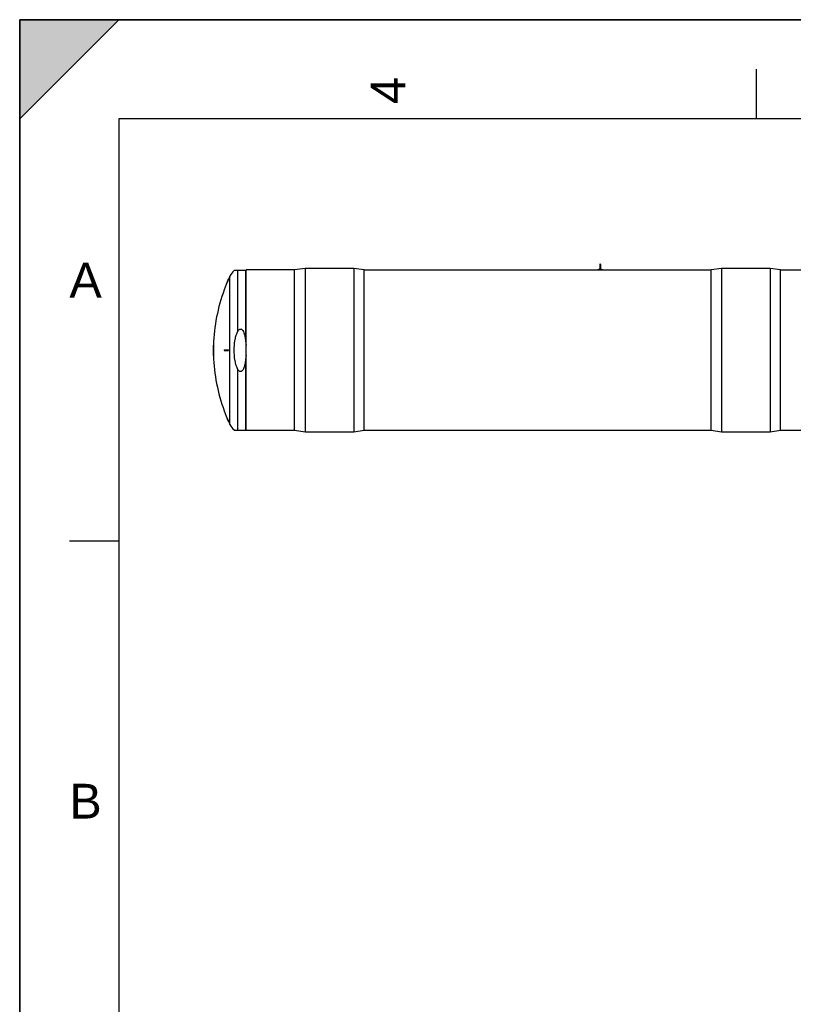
# Model space of a CAD drawing. Header units: millimetres. Extents: x 0 to 297, y 0 to 210.
# Tile 2 of 18: x 0 to 78, y 111 to 210. Entities that reach past the tile are written whole.
import ezdxf

# ---------------------------------------------------------------- set-up
doc = ezdxf.new("R2010")
doc.units = ezdxf.units.MM
doc.header["$LTSCALE"] = 16.335
doc.layers.get('0').update_dxf_attribs({"linetype": 'CONTINUOUS'})
doc.layers.add('AXES_REF', color=7, linetype='CONTINUOUS')
doc.layers.add('SURFACES', color=7, linetype='CONTINUOUS')
doc.styles.add('TEXTSTYLE_2', font='arial.ttf')

# ---------------------------------------------------------------- blocks, each defined once
blk = doc.blocks.new('MARGEA4_BL0', base_point=(148.514, 105.014))
at = {"color": 7, "linetype": 'Continuous'}
for p, q in [((297.014, 210.014), (0.014, 210.014)), ((0.014, 0.014), (0.014, 210.014)), ((0.014, 200.014), (10.014, 210.014)), ((10.014, 210.014), (0.014, 210.014)), ((0.014, 210.014), (0.014, 200.014)), ((0.014, 0.014), (0.014, 210.014)), ((0.014, 210.014), (0.014, 0.014)), ((0.014, 200.014), (10.014, 210.014)), ((74.264, 205.014), (74.264, 200.014)), ((287.014, 200.014), (10.014, 200.014)), ((10.014, 200.014), (10.014, 10.014)), ((5.014, 157.514), (10.014, 157.514))]:
    blk.add_line(p, q, dxfattribs=at)
blk.add_solid([(0.014, 200.014), (10.014, 210.014), (0.014, 210.014)], dxfattribs=at)
at = {"color": 5, "linetype": 'Continuous', "style": 'TEXTSTYLE_2', "oblique": 0.00002}
blk.add_text('4', height=3.5, rotation=90, dxfattribs=at).set_placement((38.889, 201.514))
for s, p in [('A', (5.014, 182.014)), ('B', (5.014, 129.514))]:
    blk.add_text(s, height=3.5, dxfattribs=at).set_placement(p)

msp = doc.modelspace()

# ---------------------------------------------------------------- linework, layer by layer
at = {"color": 7, "linetype": 'Continuous'}
for p, q in [((0, 0), (0, 210)), ((0, 210), (297, 210)), ((22.795, 184.732), (21.632, 184.732)), ((22.827, 168.601), (22.827, 184.799)), ((27.727, 184.799), (22.827, 184.799)), ((34.727, 184.799), (69.727, 184.799)), ((58.287, 184.799), (58.287, 184.827)), ((58.287, 184.827), (58.766, 184.827)), ((58.483, 185.349), (58.483, 184.872)), ((58.57, 185.35), (58.57, 184.872)), ((58.766, 184.799), (58.766, 184.827)), ((76.727, 184.799), (106.02, 184.799)), ((21.031, 183.857), (21.054, 183.857)), ((20.605, 182.807), (20.627, 182.807)), ((19.514, 176.735), (19.543, 176.735)), ((19.514, 176.665), (19.543, 176.665)), ((19.522, 177.225), (19.543, 177.225)), ((20.605, 176.735), (21.054, 176.735)), ((20.605, 176.665), (21.054, 176.665)), ((19.522, 176.175), (19.543, 176.175)), ((20.605, 170.592), (20.627, 170.592)), ((21.031, 169.542), (21.054, 169.542)), ((21.632, 168.667), (22.795, 168.667)), ((27.727, 168.601), (22.827, 168.601)), ((69.727, 168.601), (34.727, 168.601)), ((115.227, 168.601), (76.727, 168.601))]:
    msp.add_line(p, q, dxfattribs=at)
at = {"color": 9, "linetype": 'Continuous'}
for p, q in [((21.973, 184.732), (21.973, 178.572)), ((22.795, 177.543), (22.795, 184.732)), ((22.795, 168.667), (22.795, 175.856)), ((21.973, 174.827), (21.973, 168.667))]:
    msp.add_line(p, q, dxfattribs=at)
at = {"color": 7, "linetype": 'Continuous'}
for centre, radius, start, end in [((58.527, 184.725), 0.175, 104.48095, 144.54956), ((58.527, 185.35), 0.0437, 0, 180), ((58.527, 184.725), 0.175, 35.45044, 75.51905), ((37.156, 176.7), 17.642, 156.06512, 159.746), ((37.156, 176.7), 17.621, 156.03481, 159.72081), ((37.156, 176.7), 17.642, 178.29475, 179.88633), ((37.156, 176.7), 17.642, 180.11367, 181.70525), ((37.156, 176.7), 17.635, 179.88628, 180.11372), ((37.156, 176.7), 17.621, 178.29272, 179.8862), ((37.156, 176.7), 17.621, 180.1138, 181.70728), ((37.156, 176.7), 17.614, 179.88615, 180.11385), ((37.156, 176.7), 16.552, 179.87884, 180.12116), ((37.156, 176.7), 16.125, 179.87564, 180.12436), ((37.156, 176.7), 16.102, 179.87546, 180.12454), ((37.156, 176.7), 17.642, 200.254, 203.93488), ((37.156, 176.7), 17.621, 200.27919, 203.96519)]:
    msp.add_arc(centre, radius, start, end, dxfattribs=at)
for points, knots in [([(58.527, 184.843), (58.515, 184.843), (58.496, 184.847), (58.483, 184.864), (58.483, 184.872)], [0, 0, 0, 0, 0.606644, 1, 1, 1, 1]), ([(58.57, 184.872), (58.57, 184.864), (58.558, 184.847), (58.538, 184.843), (58.527, 184.843)], [0, 0, 0, 0, 0.393218, 1, 1, 1, 1]), ([(21.973, 178.572), (21.99, 178.608), (22.028, 178.678), (22.102, 178.772), (22.2, 178.844), (22.326, 178.849), (22.429, 178.781), (22.529, 178.658), (22.614, 178.477), (22.684, 178.249), (22.751, 177.938), (22.781, 177.701), (22.795, 177.543)], [0, 0, 0, 0, 0.062628, 0.125181, 0.187413, 0.249038, 0.3112, 0.373738, 0.49882, 0.624093, 0.749406, 1, 1, 1, 1]), ([(21.632, 176.7), (21.632, 177.019), (21.665, 177.5), (21.796, 178.125), (21.903, 178.429), (21.973, 178.572)], [0, 0, 0, 0, 0.499966, 0.750074, 1, 1, 1, 1]), ([(21.973, 174.827), (21.903, 174.971), (21.796, 175.274), (21.665, 175.9), (21.632, 176.38), (21.632, 176.7)], [0, 0, 0, 0, 0.249926, 0.500034, 1, 1, 1, 1]), ([(22.795, 175.856), (22.781, 175.698), (22.751, 175.461), (22.684, 175.15), (22.614, 174.923), (22.529, 174.741), (22.429, 174.618), (22.326, 174.55), (22.2, 174.555), (22.102, 174.628), (22.028, 174.722), (21.99, 174.791), (21.973, 174.827)], [0, 0, 0, 0, 0.250594, 0.375907, 0.50118, 0.626262, 0.6888, 0.750962, 0.812587, 0.874819, 0.937372, 1, 1, 1, 1])]:
    msp.add_open_spline(points, degree=3, knots=knots, dxfattribs=at)
for points in [[(22.795, 177.543), (22.805, 177.439), (22.816, 177.334), (22.827, 177.23)], [(22.827, 176.169), (22.816, 176.065), (22.805, 175.96), (22.795, 175.856)]]:
    msp.add_open_spline(points, degree=3, dxfattribs=at)
at = {"layer": 'AXES_REF', "color": 7, "linetype": 'Continuous'}
for p, q in [((28.777, 184.946), (27.727, 184.799)), ((27.727, 168.601), (27.727, 184.799)), ((28.777, 184.946), (28.777, 168.454)), ((33.677, 184.946), (28.777, 184.946)), ((33.677, 184.946), (33.677, 168.454)), ((34.727, 184.799), (33.677, 184.946)), ((34.727, 168.601), (34.727, 184.799)), ((70.777, 184.946), (69.727, 184.799)), ((69.727, 168.601), (69.727, 184.799)), ((70.777, 184.946), (70.777, 168.454)), ((75.677, 184.946), (70.777, 184.946)), ((75.677, 184.946), (75.677, 168.454)), ((76.727, 184.799), (75.677, 184.946)), ((76.727, 168.601), (76.727, 184.799)), ((28.777, 168.454), (27.727, 168.601)), ((33.677, 168.454), (28.777, 168.454)), ((34.727, 168.601), (33.677, 168.454)), ((70.777, 168.454), (69.727, 168.601)), ((75.677, 168.454), (70.777, 168.454)), ((76.727, 168.601), (75.677, 168.454))]:
    msp.add_line(p, q, dxfattribs=at)
at = {"layer": 'AXES_REF', "color": 9, "linetype": 'Continuous'}
msp.add_line((21.198, 169.227), (21.198, 184.172), dxfattribs=at)
at = {"layer": 'AXES_REF', "color": 7, "linetype": 'Continuous'}
for centre, radius, start, end in [((22.656, 183.49), 1.61, 129.48968, 154.90811), ((37.156, 176.7), 17.621, 154.90811, 156.03486), ((37.156, 176.7), 17.621, 159.72085, 178.29272), ((37.156, 176.7), 17.621, 181.70728, 200.27915), ((37.156, 176.7), 17.621, 203.96514, 205.09189), ((22.656, 169.91), 1.61, 205.09189, 230.51032)]:
    msp.add_arc(centre, radius, start, end, dxfattribs=at)
at = {"layer": 'SURFACES', "color": 7, "linetype": 'Continuous'}
msp.add_arc((37.156, 176.7), 17.642, 179.88634, 180.11367, dxfattribs=at)

# ---------------------------------------------------------------- block references
at = {"color": 2, "linetype": 'Continuous'}
msp.add_blockref('MARGEA4_BL0', (148.514, 105.014), dxfattribs=at)

doc.saveas('drawing.dxf')
